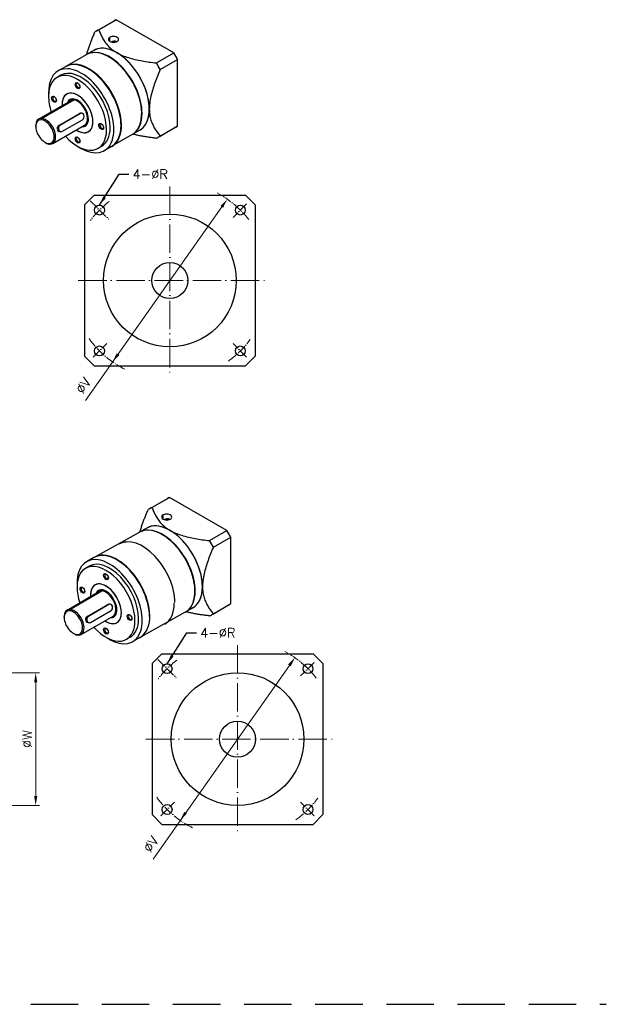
# Model space of a CAD drawing. Extents: x -154 to 1537, y -736 to 321.
# Tile 4 of 4: x 1228 to 1537, y -198 to 321. Entities that reach past the tile are written whole.
import ezdxf

# ---------------------------------------------------------------- set-up
doc = ezdxf.new("R2010")
doc.units = 0
doc.header["$LTSCALE"] = 10
doc.header["$MEASUREMENT"] = 0
doc.linetypes.add('CEN', pattern=[0.67, 0.5, -0.08, 0.01, -0.08])
doc.linetypes.add('DASHED', pattern=[0.75, 0.5, -0.25])
doc.layers.get('0').update_dxf_attribs({"linetype": 'CONTINUOUS'})
for name, color, linetype, lineweight in [('AM_0', 7, 'CONTINUOUS', 50), ('CEN', 6, 'CEN', 15), ('DIM', 4, 'CONTINUOUS', 15)]:
    doc.layers.add(name, color=color, linetype=linetype, lineweight=lineweight)
doc.styles.get("Standard").update_dxf_attribs({"font": 'romans.shx', "bigfont": 'chineset.shx'})
doc.dimstyles.get("Standard").update_dxf_attribs({"dimtxt": 5, "dimasz": 5, "dimexe": 1, "dimexo": 1, "dimgap": 1, "dimtad": 1, "dimdsep": 46, "dimtxsty": 'Standard', "dimcen": 0, "dimadec": 0, "dimazin": 2, "dimtfac": 1, "dimtmove": 0, "dimatfit": 3, "dimfxl": 1, "dimtolj": 1, "dimtzin": 0, "dimarcsym": 0})

msp = doc.modelspace()

# ---------------------------------------------------------------- linework, layer by layer
for p, q in [((1267.212, 228.392), (1262.065, 223.245)), ((1267.212, 228.392), (1346.918, 228.392)), ((1352.065, 223.245), (1346.918, 228.392)), ((1262.065, 223.245), (1262.065, 143.539)), ((1352.065, 223.245), (1352.065, 143.539)), ((1267.212, 138.392), (1262.065, 143.539)), ((1352.065, 143.539), (1346.918, 138.392)), ((1267.212, 138.392), (1346.918, 138.392)), ((1302.863, -13.431), (1297.716, -18.578)), ((1302.863, -13.431), (1382.568, -13.431)), ((1387.716, -18.578), (1382.568, -13.431)), ((1297.716, -18.578), (1297.716, -98.283)), ((1387.716, -18.578), (1387.716, -98.283)), ((1302.863, -103.431), (1297.716, -98.283)), ((1387.716, -98.283), (1382.568, -103.431)), ((1302.863, -103.431), (1382.568, -103.431))]:
    msp.add_line(p, q)
at = {"color": 3, "linetype": 'DASHED', "ltscale": 5}
msp.add_line((-153.818, -198.283), (1537.106, -198.283), dxfattribs=at)
for centre, radius in [((1269.942, 220.515), 2.6), ((1307.065, 183.392), 35), ((1344.188, 220.515), 2.6), ((1307.065, 183.392), 9.5), ((1269.942, 146.269), 2.6), ((1344.188, 146.269), 2.6), ((1305.592, -21.307), 2.6), ((1379.839, -21.307), 2.6), ((1342.716, -58.431), 35), ((1342.716, -58.431), 9.5), ((1305.592, -95.554), 2.6), ((1379.839, -95.554), 2.6)]:
    msp.add_circle(centre, radius)
at = {"layer": 'AM_0', "color": 7, "linetype": 'Continuous', "lineweight": 25}
for p, q in [((1268.548, 315.065), (1277.754, 320.38)), ((1269.595, 315.596), (1278.8, 320.911)), ((1309.119, 303.407), (1278.8, 320.911)), ((1275.434, 309.402), (1275.434, 311.607)), ((1277.4, 308.946), (1278.33, 309.483)), ((1262.859, 302.424), (1252.164, 296.249)), ((1266.877, 304.728), (1263.271, 302.646)), ((1275.204, 301.11), (1275.013, 301.22)), ((1299.913, 298.092), (1309.119, 303.407)), ((1251.973, 296.139), (1248.153, 293.934)), ((1255.698, 297.251), (1255.724, 297.348)), ((1301.943, 294.576), (1311.149, 299.891)), ((1311.149, 264.882), (1311.149, 299.891)), ((1249.503, 291.594), (1247.593, 290.492)), ((1237.876, 268.508), (1254.684, 278.211)), ((1239.346, 268.854), (1256.153, 278.558)), ((1256.031, 278.927), (1256.104, 279.166)), ((1248.443, 265.13), (1259.33, 271.416)), ((1259.982, 271.395), (1249.096, 265.11)), ((1259.982, 271.395), (1259.33, 271.416)), ((1260.568, 271.547), (1259.936, 271.567)), ((1292.203, 271.668), (1292.203, 271.448)), ((1236.338, 264.666), (1236.338, 265.108)), ((1239.127, 268.141), (1239.346, 268.854)), ((1245.304, 255.643), (1262.111, 265.346)), ((1249.096, 265.11), (1248.443, 265.13)), ((1250.157, 261.905), (1261.043, 268.19)), ((1301.943, 259.567), (1311.149, 264.882)), ((1249.571, 261.753), (1248.938, 261.773)), ((1260.821, 264.601), (1261.037, 264.494)), ((1287.168, 260.32), (1276.473, 254.145)), ((1291.172, 262.647), (1287.566, 260.565)), ((1300.96, 258.926), (1310.166, 264.241)), ((1241.208, 256.231), (1241.59, 256.01)), ((1243.289, 255.569), (1243.834, 255.296)), ((1271.111, 254.168), (1269.201, 253.066)), ((1276.282, 254.035), (1272.462, 251.829)), ((1296.572, 63.199), (1305.778, 68.514)), ((1297.619, 63.73), (1306.825, 69.045)), ((1337.143, 51.54), (1306.825, 69.045)), ((1303.458, 57.536), (1303.458, 59.741)), ((1305.424, 57.079), (1306.354, 57.616)), ((1294.901, 52.862), (1291.295, 50.78)), ((1290.883, 50.558), (1267.162, 37.38)), ((1303.229, 49.244), (1303.038, 49.354)), ((1327.937, 46.225), (1337.143, 51.54)), ((1329.967, 42.71), (1339.173, 48.025)), ((1339.173, 13.016), (1339.173, 48.025)), ((1283.722, 45.385), (1283.748, 45.482)), ((1266.948, 37.26), (1263.128, 35.055)), ((1264.479, 32.716), (1262.569, 31.613)), ((1252.852, 9.629), (1269.659, 19.333)), ((1254.322, 9.975), (1271.129, 19.679)), ((1271.006, 20.049), (1271.079, 20.287)), ((1320.227, 19.802), (1320.227, 19.582)), ((1263.419, 6.252), (1274.305, 12.537)), ((1274.958, 12.516), (1264.071, 6.231)), ((1274.958, 12.516), (1274.305, 12.537)), ((1275.544, 12.669), (1274.911, 12.689)), ((1319.196, 10.781), (1315.591, 8.699)), ((1328.984, 7.06), (1338.19, 12.375)), ((1329.967, 7.701), (1339.173, 13.016)), ((1251.314, 5.788), (1251.314, 6.229)), ((1254.103, 9.262), (1254.322, 9.975)), ((1260.28, -3.236), (1277.087, 6.467)), ((1264.071, 6.231), (1263.419, 6.252)), ((1265.132, 3.026), (1276.019, 9.312)), ((1275.797, 5.723), (1276.012, 5.615)), ((1315.192, 8.453), (1287.437, -7.049)), ((1264.546, 2.874), (1263.914, 2.894)), ((1256.184, -2.648), (1256.566, -2.868)), ((1258.265, -3.31), (1258.81, -3.582)), ((1286.087, -4.71), (1284.177, -5.813)), ((1291.257, -4.844), (1287.437, -7.049))]:
    msp.add_line(p, q, dxfattribs=at)
for points in [[(1263.247, 302.634), (1263.386, 303.126), (1263.53, 303.618), (1263.678, 304.11), (1263.831, 304.602), (1263.988, 305.094), (1264.148, 305.585), (1264.313, 306.077), (1264.481, 306.568), (1264.653, 307.06), (1264.828, 307.551), (1265.006, 308.043), (1265.188, 308.534), (1265.372, 309.025), (1265.559, 309.516), (1265.749, 310.007), (1265.941, 310.498), (1266.136, 310.989), (1266.334, 311.48), (1266.534, 311.971), (1266.736, 312.462), (1266.94, 312.952), (1267.146, 313.443), (1267.355, 313.934), (1267.565, 314.424)], [(1269.595, 315.596), (1269.793, 315.048), (1270.001, 314.501), (1270.22, 313.957), (1270.449, 313.415), (1270.691, 312.875), (1270.945, 312.337), (1271.213, 311.802), (1271.496, 311.27), (1271.794, 310.74), (1272.11, 310.214), (1272.444, 309.692), (1272.797, 309.173), (1273.173, 308.658), (1273.571, 308.148), (1273.994, 307.642), (1274.443, 307.142), (1274.919, 306.65), (1275.42, 306.169), (1275.947, 305.7), (1276.503, 305.242), (1277.087, 304.796), (1277.702, 304.363), (1278.347, 303.943), (1279.024, 303.536)], [(1278.912, 309.235), (1278.815, 309.295), (1278.714, 309.348), (1278.61, 309.395), (1278.503, 309.434), (1278.394, 309.467), (1278.283, 309.493), (1278.169, 309.512), (1278.053, 309.525), (1277.937, 309.531), (1277.82, 309.531), (1277.703, 309.526), (1277.586, 309.516), (1277.468, 309.5), (1277.351, 309.479), (1277.234, 309.454), (1277.118, 309.425), (1277.003, 309.393), (1276.889, 309.356), (1276.775, 309.317), (1276.662, 309.274), (1276.55, 309.23), (1276.441, 309.183), (1276.333, 309.135), (1276.227, 309.085)], [(1279.024, 303.536), (1279.729, 303.145), (1280.456, 302.773), (1281.204, 302.419), (1281.975, 302.082), (1282.765, 301.762), (1283.575, 301.458), (1284.405, 301.17), (1285.252, 300.897), (1286.116, 300.637), (1286.994, 300.392), (1287.881, 300.161), (1288.774, 299.944), (1289.675, 299.739), (1290.582, 299.546), (1291.494, 299.363), (1292.413, 299.191), (1293.336, 299.027), (1294.264, 298.872), (1295.196, 298.725), (1296.132, 298.585), (1297.072, 298.453), (1298.016, 298.326), (1298.963, 298.206), (1299.913, 298.092)], [(1301.943, 294.576), (1301.567, 293.696), (1301.198, 292.817), (1300.836, 291.937), (1300.481, 291.057), (1300.134, 290.177), (1299.796, 289.297), (1299.466, 288.418), (1299.147, 287.537), (1298.838, 286.657), (1298.54, 285.777), (1298.254, 284.897), (1297.982, 284.017), (1297.723, 283.136), (1297.48, 282.256), (1297.254, 281.375), (1297.046, 280.495), (1296.857, 279.62), (1296.692, 278.754), (1296.549, 277.897), (1296.43, 277.05), (1296.336, 276.213), (1296.268, 275.386), (1296.227, 274.569), (1296.213, 273.764)], [(1259.866, 271.567), (1259.87, 271.567), (1259.873, 271.568), (1259.876, 271.568), (1259.88, 271.568), (1259.883, 271.568), (1259.886, 271.568), (1259.89, 271.568), (1259.893, 271.568), (1259.896, 271.568), (1259.9, 271.568), (1259.903, 271.568), (1259.906, 271.568), (1259.91, 271.568), (1259.913, 271.568), (1259.916, 271.568), (1259.92, 271.568), (1259.923, 271.568), (1259.926, 271.568), (1259.93, 271.568), (1259.933, 271.568), (1259.937, 271.567), (1259.94, 271.567), (1259.943, 271.567), (1259.947, 271.567)], [(1296.213, 273.764), (1296.227, 272.974), (1296.268, 272.206), (1296.336, 271.459), (1296.429, 270.731), (1296.548, 270.023), (1296.69, 269.333), (1296.855, 268.662), (1297.041, 268.007), (1297.249, 267.368), (1297.476, 266.747), (1297.719, 266.145), (1297.978, 265.561), (1298.251, 264.994), (1298.537, 264.442), (1298.835, 263.905), (1299.144, 263.381), (1299.464, 262.869), (1299.794, 262.369), (1300.133, 261.879), (1300.48, 261.399), (1300.835, 260.929), (1301.198, 260.467), (1301.567, 260.013), (1301.943, 259.567)], [(1248.027, 264.732), (1248.041, 264.752), (1248.056, 264.773), (1248.07, 264.793), (1248.085, 264.813), (1248.1, 264.832), (1248.116, 264.851), (1248.131, 264.87), (1248.147, 264.888), (1248.164, 264.906), (1248.18, 264.923), (1248.197, 264.941), (1248.214, 264.958), (1248.232, 264.974), (1248.25, 264.99), (1248.268, 265.006), (1248.286, 265.022), (1248.305, 265.037), (1248.324, 265.051), (1248.343, 265.065), (1248.363, 265.079), (1248.383, 265.093), (1248.403, 265.106), (1248.423, 265.118), (1248.443, 265.13)], [(1247.782, 263.134), (1247.772, 263.19), (1247.763, 263.247), (1247.755, 263.303), (1247.748, 263.36), (1247.743, 263.418), (1247.739, 263.475), (1247.736, 263.533), (1247.734, 263.591), (1247.734, 263.649), (1247.735, 263.706), (1247.737, 263.763), (1247.74, 263.819), (1247.745, 263.876), (1247.751, 263.931), (1247.758, 263.987), (1247.767, 264.042), (1247.777, 264.097), (1247.788, 264.151), (1247.801, 264.205), (1247.815, 264.257), (1247.83, 264.309), (1247.847, 264.36), (1247.865, 264.41), (1247.884, 264.458)], [(1248.65, 261.833), (1248.608, 261.851), (1248.566, 261.871), (1248.525, 261.894), (1248.485, 261.918), (1248.445, 261.945), (1248.406, 261.974), (1248.368, 262.005), (1248.331, 262.038), (1248.294, 262.073), (1248.258, 262.11), (1248.223, 262.15), (1248.189, 262.19), (1248.157, 262.233), (1248.125, 262.277), (1248.094, 262.323), (1248.064, 262.371), (1248.035, 262.421), (1248.008, 262.472), (1247.981, 262.525), (1247.956, 262.579), (1247.932, 262.634), (1247.909, 262.69), (1247.887, 262.747), (1247.867, 262.806)], [(1248.948, 261.772), (1248.947, 261.772), (1248.947, 261.772), (1248.947, 261.772), (1248.946, 261.772), (1248.946, 261.772), (1248.946, 261.772), (1248.945, 261.772), (1248.945, 261.772), (1248.944, 261.772), (1248.944, 261.772), (1248.944, 261.772), (1248.943, 261.772), (1248.943, 261.772), (1248.942, 261.773), (1248.942, 261.773), (1248.942, 261.773), (1248.941, 261.773), (1248.941, 261.773), (1248.94, 261.773), (1248.94, 261.773), (1248.94, 261.773), (1248.939, 261.773), (1248.939, 261.773), (1248.938, 261.773)], [(1299.913, 258.395), (1299.383, 258.459), (1298.853, 258.523), (1298.325, 258.59), (1297.797, 258.659), (1297.271, 258.729), (1296.746, 258.802), (1296.222, 258.876), (1295.699, 258.953), (1295.177, 259.032), (1294.657, 259.113), (1294.138, 259.196), (1293.62, 259.282), (1293.104, 259.371), (1292.589, 259.462), (1292.077, 259.556), (1291.565, 259.653), (1291.056, 259.753), (1290.548, 259.856), (1290.042, 259.963), (1289.538, 260.073), (1289.036, 260.187), (1288.537, 260.304), (1288.039, 260.425), (1287.544, 260.551)], [(1291.271, 50.768), (1291.41, 51.26), (1291.554, 51.752), (1291.702, 52.244), (1291.855, 52.736), (1292.012, 53.227), (1292.173, 53.719), (1292.337, 54.211), (1292.505, 54.702), (1292.677, 55.194), (1292.852, 55.685), (1293.03, 56.176), (1293.212, 56.667), (1293.396, 57.159), (1293.583, 57.65), (1293.773, 58.141), (1293.966, 58.632), (1294.161, 59.123), (1294.358, 59.614), (1294.558, 60.104), (1294.76, 60.595), (1294.964, 61.086), (1295.17, 61.577), (1295.379, 62.067), (1295.589, 62.558)], [(1297.619, 63.73), (1297.817, 63.182), (1298.025, 62.635), (1298.244, 62.091), (1298.473, 61.548), (1298.715, 61.008), (1298.969, 60.471), (1299.237, 59.936), (1299.52, 59.403), (1299.819, 58.874), (1300.134, 58.348), (1300.468, 57.825), (1300.822, 57.307), (1301.197, 56.792), (1301.595, 56.281), (1302.018, 55.776), (1302.468, 55.275), (1302.943, 54.784), (1303.444, 54.303), (1303.972, 53.833), (1304.527, 53.375), (1305.112, 52.93), (1305.726, 52.497), (1306.371, 52.076), (1307.048, 51.669)], [(1306.936, 57.369), (1306.84, 57.429), (1306.738, 57.482), (1306.634, 57.529), (1306.527, 57.568), (1306.418, 57.6), (1306.307, 57.626), (1306.193, 57.646), (1306.077, 57.658), (1305.961, 57.665), (1305.845, 57.665), (1305.728, 57.66), (1305.61, 57.649), (1305.492, 57.633), (1305.375, 57.613), (1305.258, 57.588), (1305.142, 57.559), (1305.027, 57.526), (1304.913, 57.49), (1304.799, 57.45), (1304.686, 57.408), (1304.575, 57.363), (1304.465, 57.317), (1304.357, 57.268), (1304.251, 57.219)], [(1307.048, 51.669), (1307.753, 51.279), (1308.48, 50.907), (1309.229, 50.552), (1309.999, 50.216), (1310.789, 49.896), (1311.6, 49.592), (1312.429, 49.304), (1313.276, 49.03), (1314.141, 48.771), (1315.019, 48.526), (1315.905, 48.295), (1316.799, 48.078), (1317.699, 47.873), (1318.606, 47.68), (1319.519, 47.497), (1320.437, 47.324), (1321.36, 47.161), (1322.288, 47.006), (1323.22, 46.859), (1324.156, 46.719), (1325.097, 46.586), (1326.04, 46.46), (1326.987, 46.34), (1327.937, 46.225)], [(1329.967, 42.71), (1329.592, 41.83), (1329.222, 40.95), (1328.86, 40.071), (1328.505, 39.191), (1328.158, 38.311), (1327.82, 37.431), (1327.491, 36.551), (1327.171, 35.671), (1326.862, 34.791), (1326.564, 33.911), (1326.278, 33.031), (1326.006, 32.15), (1325.748, 31.27), (1325.505, 30.389), (1325.278, 29.509), (1325.07, 28.628), (1324.882, 27.754), (1324.716, 26.888), (1324.573, 26.031), (1324.454, 25.184), (1324.36, 24.347), (1324.293, 23.52), (1324.251, 22.703), (1324.238, 21.897)], [(1324.238, 21.897), (1324.251, 21.108), (1324.293, 20.34), (1324.36, 19.592), (1324.454, 18.865), (1324.572, 18.157), (1324.714, 17.467), (1324.879, 16.795), (1325.066, 16.14), (1325.273, 15.502), (1325.5, 14.881), (1325.743, 14.279), (1326.002, 13.695), (1326.275, 13.128), (1326.561, 12.576), (1326.859, 12.039), (1327.169, 11.514), (1327.489, 11.003), (1327.818, 10.502), (1328.157, 10.013), (1328.504, 9.533), (1328.859, 9.062), (1329.222, 8.601), (1329.591, 8.147), (1329.967, 7.701)], [(1274.842, 12.689), (1274.845, 12.689), (1274.848, 12.689), (1274.852, 12.689), (1274.855, 12.689), (1274.858, 12.689), (1274.862, 12.689), (1274.865, 12.689), (1274.868, 12.689), (1274.872, 12.689), (1274.875, 12.689), (1274.879, 12.689), (1274.882, 12.689), (1274.885, 12.689), (1274.889, 12.689), (1274.892, 12.689), (1274.895, 12.689), (1274.899, 12.689), (1274.902, 12.689), (1274.905, 12.689), (1274.909, 12.689), (1274.912, 12.689), (1274.915, 12.689), (1274.919, 12.689), (1274.922, 12.688)], [(1262.758, 4.255), (1262.747, 4.312), (1262.738, 4.368), (1262.731, 4.425), (1262.724, 4.482), (1262.719, 4.539), (1262.714, 4.597), (1262.711, 4.655), (1262.71, 4.712), (1262.709, 4.77), (1262.71, 4.827), (1262.712, 4.884), (1262.716, 4.941), (1262.72, 4.997), (1262.726, 5.053), (1262.734, 5.108), (1262.742, 5.164), (1262.752, 5.218), (1262.764, 5.273), (1262.777, 5.326), (1262.791, 5.379), (1262.806, 5.43), (1262.822, 5.481), (1262.84, 5.531), (1262.859, 5.58)], [(1263.003, 5.853), (1263.017, 5.874), (1263.031, 5.894), (1263.046, 5.914), (1263.06, 5.934), (1263.076, 5.953), (1263.091, 5.972), (1263.107, 5.991), (1263.123, 6.009), (1263.139, 6.027), (1263.156, 6.045), (1263.173, 6.062), (1263.19, 6.079), (1263.207, 6.095), (1263.225, 6.112), (1263.243, 6.127), (1263.262, 6.143), (1263.281, 6.158), (1263.3, 6.173), (1263.319, 6.187), (1263.338, 6.201), (1263.358, 6.214), (1263.378, 6.227), (1263.398, 6.24), (1263.419, 6.252)], [(1327.937, 6.529), (1327.407, 6.592), (1326.877, 6.657), (1326.349, 6.724), (1325.821, 6.792), (1325.295, 6.863), (1324.77, 6.935), (1324.246, 7.01), (1323.723, 7.086), (1323.201, 7.165), (1322.681, 7.246), (1322.162, 7.33), (1321.644, 7.416), (1321.128, 7.504), (1320.614, 7.596), (1320.101, 7.69), (1319.589, 7.787), (1319.08, 7.887), (1318.572, 7.99), (1318.066, 8.097), (1317.562, 8.207), (1317.06, 8.32), (1316.561, 8.438), (1316.063, 8.559), (1315.568, 8.684)], [(1263.626, 2.955), (1263.583, 2.973), (1263.542, 2.993), (1263.501, 3.015), (1263.46, 3.04), (1263.421, 3.066), (1263.382, 3.095), (1263.344, 3.126), (1263.306, 3.159), (1263.269, 3.195), (1263.234, 3.232), (1263.199, 3.271), (1263.165, 3.312), (1263.132, 3.354), (1263.1, 3.399), (1263.07, 3.445), (1263.04, 3.492), (1263.011, 3.542), (1262.983, 3.593), (1262.957, 3.646), (1262.931, 3.7), (1262.907, 3.755), (1262.884, 3.811), (1262.863, 3.869), (1262.843, 3.927)], [(1263.923, 2.894), (1263.923, 2.894), (1263.923, 2.894), (1263.922, 2.894), (1263.922, 2.894), (1263.921, 2.894), (1263.921, 2.894), (1263.921, 2.894), (1263.92, 2.894), (1263.92, 2.894), (1263.919, 2.894), (1263.919, 2.894), (1263.919, 2.894), (1263.918, 2.894), (1263.918, 2.894), (1263.918, 2.894), (1263.917, 2.894), (1263.917, 2.894), (1263.916, 2.894), (1263.916, 2.894), (1263.916, 2.894), (1263.915, 2.894), (1263.915, 2.894), (1263.914, 2.894), (1263.914, 2.894)]]:
    msp.add_lwpolyline(points, dxfattribs=at)
for centre, major_axis, ratio, start_param, end_param in [((1293.96, 292.311), (-16.206, 28.07), 0.5773503, 6.2205214, 6.2831853), ((1284.754, 286.996), (-16.206, 28.07), 0.5773503, 6.2205214, 6.3458492), ((1277.344, 310.505), (-2.701, 0), 0.5773503, 5.4977871, 8.6393798), ((1277.344, 310.505), (2.701, 0), 0.5773503, 5.4977871, 8.6393798), ((1279.024, 283.688), (-12.155, 21.052), 0.5773503, 5.4977871, 6.3165202), ((1279.024, 283.688), (-12.148, 21.041), 0.5773503, 3.9269908, 6.2831853), ((1275.013, 281.372), (-12.155, 21.052), 0.5773503, 6.0213859, 6.2831853), ((1275.204, 281.482), (-12.148, 21.041), 0.5773503, 3.9269908, 6.2556778), ((1275.013, 281.372), (12.154, -21.052), 0.5773503, 0, 2.8797933), ((1279.024, 283.688), (-12.155, 21.052), 0.5773503, 3.9269908, 5.4977871), ((1293.96, 292.311), (-16.206, 28.07), 0.5773503, 4.6497251, 4.7750529), ((1264.127, 275.087), (-12.154, 21.052), 0.5773503, 3.9269908, 6.2831853), ((1264.318, 275.197), (-12.155, 21.052), 0.5773503, 6.0213859, 6.2910421), ((1264.318, 275.197), (-12.155, 21.052), 0.5773503, 3.1337358, 6.0213859), ((1275.204, 281.482), (12.019, -20.818), 0.5773503, 0.7853982, 2.3561945), ((1284.754, 286.996), (16.206, -28.07), 0.5773503, 1.5081324, 1.6334602), ((1260.307, 272.881), (12.154, -21.052), 0.5773503, 5.4977871, 10.2673997), ((1258.397, 271.779), (-10.804, 18.713), 0.5773503, 3.9269908, 7.0685835), ((1260.307, 272.881), (-10.804, 18.713), 0.5773503, 3.9269908, 6.2831853), ((1258.684, 286.279), (-0.682, 1.182), 0.5773503, 5.6369899, 8.6393798), ((1258.684, 286.279), (0.682, -1.182), 0.5773503, 5.4977871, 6.9293807), ((1259.925, 286.996), (0.682, -1.182), 0.5773503, 4.4557273, 4.9690507), ((1258.397, 271.779), (10.804, -18.713), 0.5773503, 3.9269908, 4.3614816), ((1246.27, 279.112), (0.682, -1.182), 0.5773503, 2.4953972, 6.9293807), ((1258.397, 271.779), (-5.74, 9.941), 0.5773503, 4.9047225, 7.1502611), ((1258.397, 271.779), (-5.74, 9.941), 0.5773503, 3.9269908, 7.0685835), ((1247.511, 279.828), (0.682, -1.182), 0.5773503, 4.4557273, 4.9690507), ((1258.397, 271.779), (-5.74, 9.941), 0.5773503, 0.7853982, 0.8670758), ((1258.397, 271.779), (-4.051, 7.017), 0.5773503, 4.9047225, 6.6943232), ((1258.588, 271.889), (-4.051, 7.017), 0.5773503, 0.0235724, 0.4111379), ((1258.397, 271.779), (-3.916, 6.783), 0.5773503, 5.9392763, 6.6062218), ((1258.397, 271.779), (-3.714, 6.433), 0.5773503, 5.9392763, 6.2831853), ((1258.397, 271.779), (3.916, -6.783), 0.5773503, 5.9601488, 9.080869), ((1258.397, 271.779), (3.714, -6.433), 0.5773503, 0, 2.7976837), ((1258.397, 271.779), (5.74, -9.941), 0.5773503, 5.4161095, 8.0463151), ((1258.397, 271.779), (4.051, -7.017), 0.5773503, 5.8720474, 8.0463151), ((1260.513, 269.793), (0.056, 1.755), 0.7686857, 3.5865331, 6.7281257), ((1275.204, 281.482), (12.148, -21.041), 0.5773503, 0.0275075, 0.7853982), ((1279.024, 283.688), (12.155, -21.052), 0.5773503, 6.2498504, 7.0685835), ((1279.024, 283.688), (12.148, -21.041), 0.5773503, 0, 0.7853982), ((1241.208, 261.855), (-3.444, 5.965), 0.5773503, 5.9392763, 9.080869), ((1241.59, 262.075), (-3.714, 6.433), 0.5773503, 5.9392763, 7.0685835), ((1241.208, 261.855), (3.444, -5.965), 0.5773503, 5.9392763, 9.080869), ((1241.59, 262.075), (-3.714, 6.433), 0.5773503, 2.7976837, 5.9392763), ((1249.626, 263.507), (-0.056, -1.755), 0.7686857, 3.5865331, 6.7281257), ((1258.397, 271.779), (5.74, -9.941), 0.5773503, 5.4161095, 7.0685835), ((1258.588, 271.889), (4.051, -7.017), 0.5773503, 5.9392763, 6.2596129), ((1271.098, 264.777), (-0.682, 1.182), 0.5773503, 5.6369899, 7.0685835), ((1271.098, 264.777), (0.682, -1.182), 0.5773503, 3.9269908, 6.9293807), ((1272.34, 265.493), (0.682, -1.182), 0.5773503, 4.4557273, 4.9690507), ((1264.127, 275.087), (12.154, -21.052), 0.5773503, 0, 0.7853982), ((1293.96, 292.311), (16.206, -28.07), 0.5773503, 0, 0.0626639), ((1258.397, 271.779), (10.804, -18.713), 0.5773503, 5.0632963, 7.0685835), ((1258.588, 271.889), (4.051, -7.017), 0.5773503, 5.8720474, 5.9392763), ((1260.307, 272.881), (10.804, -18.713), 0.5773503, 0, 0.7853982), ((1241.59, 262.075), (3.714, -6.433), 0.5773503, 5.4977871, 5.9392763), ((1258.684, 257.609), (0.682, -1.182), 0.5773503, 2.4953972, 6.9293807), ((1259.925, 258.326), (0.682, -1.182), 0.5773503, 4.4557273, 4.9690507), ((1284.754, 286.996), (16.206, -28.07), 0.5773503, 6.2205214, 6.3458492), ((1260.307, 272.881), (12.154, -21.052), 0.5773503, 5.4405635, 5.4977871), ((1321.984, 40.444), (-16.206, 28.07), 0.5773503, 6.2205214, 6.2831853), ((1312.778, 35.129), (-16.206, 28.07), 0.5773503, 6.2205214, 6.3458492), ((1305.368, 58.638), (-2.701, 0), 0.5773503, 5.4977871, 8.6393798), ((1305.368, 58.638), (2.701, 0), 0.5773503, 5.4977871, 8.6393798), ((1303.229, 29.616), (-12.148, 21.041), 0.5773503, 3.9269908, 6.2556778), ((1303.038, 29.506), (12.154, -21.052), 0.5773503, 0, 2.8797933), ((1307.048, 31.821), (-12.155, 21.052), 0.5773503, 5.4977871, 6.3165202), ((1307.048, 31.821), (-12.148, 21.041), 0.5773503, 3.9269908, 6.2831853), ((1292.553, 23.448), (-12.154, 21.052), 0.5773503, 3.9269908, 6.2831853), ((1303.038, 29.506), (-12.155, 21.052), 0.5773503, 6.0213859, 6.2831853), ((1303.229, 29.616), (12.019, -20.818), 0.5773503, 0.7853982, 2.3561945), ((1307.048, 31.821), (-12.155, 21.052), 0.5773503, 3.9269908, 5.4977871), ((1321.984, 40.444), (-16.206, 28.07), 0.5773503, 4.6497251, 4.7750529), ((1292.342, 23.331), (-12.155, 21.052), 0.5773503, 6.0213859, 6.2910421), ((1312.778, 35.129), (16.206, -28.07), 0.5773503, 1.5081324, 1.6334602), ((1275.283, 14.003), (12.154, -21.052), 0.5773503, 5.4977871, 10.2673997), ((1279.103, 16.208), (-12.154, 21.052), 0.5773503, 3.9269908, 6.2831853), ((1279.294, 16.318), (-12.155, 21.052), 0.5773503, 3.1337358, 6.0213859), ((1273.373, 12.9), (-10.804, 18.713), 0.5773503, 3.9269908, 7.0685835), ((1275.283, 14.003), (-10.804, 18.713), 0.5773503, 3.9269908, 6.2831853), ((1273.659, 27.4), (-0.682, 1.182), 0.5773503, 5.6369899, 8.6393798), ((1273.659, 27.4), (0.682, -1.182), 0.5773503, 5.4977871, 6.9293807), ((1274.901, 28.117), (0.682, -1.182), 0.5773503, 4.4557273, 4.9690507), ((1273.373, 12.9), (10.804, -18.713), 0.5773503, 3.9269908, 4.3614816), ((1261.245, 20.233), (0.682, -1.182), 0.5773503, 2.4953972, 6.9293807), ((1262.486, 20.95), (0.682, -1.182), 0.5773503, 4.4557273, 4.9690507), ((1273.373, 12.9), (-5.74, 9.941), 0.5773503, 4.9047225, 7.1502611), ((1273.373, 12.9), (-5.74, 9.941), 0.5773503, 3.9269908, 7.0685835), ((1307.048, 31.821), (12.155, -21.052), 0.5773503, 6.2498504, 7.0685835), ((1307.048, 31.821), (12.148, -21.041), 0.5773503, 0, 0.7853982), ((1273.373, 12.9), (-5.74, 9.941), 0.5773503, 0.7853982, 0.8670758), ((1273.373, 12.9), (-4.051, 7.017), 0.5773503, 4.9047225, 6.6943232), ((1273.564, 13.01), (-4.051, 7.017), 0.5773503, 0.0235724, 0.4111379), ((1273.373, 12.9), (-3.916, 6.783), 0.5773503, 5.9392763, 6.6062218), ((1273.373, 12.9), (-3.714, 6.433), 0.5773503, 5.9392763, 6.2831853), ((1273.373, 12.9), (3.916, -6.783), 0.5773503, 5.9601488, 9.080869), ((1273.373, 12.9), (3.714, -6.433), 0.5773503, 0, 2.7976837), ((1273.373, 12.9), (5.74, -9.941), 0.5773503, 5.4161095, 8.0463151), ((1273.373, 12.9), (4.051, -7.017), 0.5773503, 5.8720474, 8.0463151), ((1303.229, 29.616), (12.148, -21.041), 0.5773503, 0.0275075, 0.7853982), ((1275.488, 10.914), (0.056, 1.755), 0.7686857, 3.5865331, 6.7281257), ((1292.151, 23.22), (12.154, -21.052), 0.5773503, 0, 0.7853982), ((1321.984, 40.444), (16.206, -28.07), 0.5773503, 0, 0.0626639), ((1256.184, 2.976), (-3.444, 5.965), 0.5773503, 5.9392763, 9.080869), ((1256.566, 3.197), (-3.714, 6.433), 0.5773503, 5.9392763, 7.0685835), ((1256.184, 2.976), (3.444, -5.965), 0.5773503, 5.9392763, 9.080869), ((1256.566, 3.197), (-3.714, 6.433), 0.5773503, 2.7976837, 5.9392763), ((1264.602, 4.629), (-0.056, -1.755), 0.7686857, 3.5865331, 6.7281257), ((1273.373, 12.9), (5.74, -9.941), 0.5773503, 5.4161095, 7.0685835), ((1273.564, 13.01), (4.051, -7.017), 0.5773503, 5.8720474, 5.9392763), ((1273.564, 13.01), (4.051, -7.017), 0.5773503, 5.9392763, 6.2596129), ((1286.074, 5.898), (-0.682, 1.182), 0.5773503, 5.6369899, 7.0685835), ((1286.074, 5.898), (0.682, -1.182), 0.5773503, 3.9269908, 6.9293807), ((1287.315, 6.615), (0.682, -1.182), 0.5773503, 4.4557273, 4.9690507), ((1312.778, 35.129), (16.206, -28.07), 0.5773503, 6.2205214, 6.3458492), ((1273.373, 12.9), (10.804, -18.713), 0.5773503, 5.0632963, 7.0685835), ((1273.659, -1.269), (0.682, -1.182), 0.5773503, 2.4953972, 6.9293807), ((1275.283, 14.003), (10.804, -18.713), 0.5773503, 0, 0.7853982), ((1256.566, 3.197), (3.714, -6.433), 0.5773503, 5.4977871, 5.9392763), ((1274.901, -0.553), (0.682, -1.182), 0.5773503, 4.4557273, 4.9690507), ((1275.283, 14.003), (12.154, -21.052), 0.5773503, 5.4405635, 5.4977871)]:
    msp.add_ellipse(centre, major_axis=major_axis, ratio=ratio, start_param=start_param, end_param=end_param, dxfattribs=at)
for centre in [(1258.397, 286.114), (1245.983, 278.946), (1270.812, 264.611), (1258.397, 257.444), (1273.373, 27.235), (1260.959, 20.068), (1285.787, 5.733), (1273.373, -1.435)]:
    msp.add_ellipse(centre, major_axis=(0.885, -1.533), ratio=0.5773503, dxfattribs=at)
at = {"layer": 'CEN', "ltscale": 3}
for p, q in [((1307.065, 232.993), (1307.065, 133.841)), ((1258.775, 183.392), (1357.085, 183.392)), ((1342.716, -8.829), (1342.716, -107.982)), ((1294.425, -58.431), (1392.735, -58.431))]:
    msp.add_line(p, q, dxfattribs=at)
at = {"layer": 'CEN'}
for p, q in [((1265.1, 225.357), (1274.784, 215.673)), ((1347.525, 223.851), (1340.334, 216.661)), ((1266.606, 142.932), (1273.796, 150.123)), ((1347.525, 142.932), (1340.334, 150.123)), ((1300.75, -16.465), (1310.435, -26.15)), ((1383.175, -17.971), (1375.984, -25.162)), ((1302.256, -98.89), (1309.447, -91.699)), ((1383.175, -98.89), (1375.984, -91.699))]:
    msp.add_line(p, q, dxfattribs=at)
for centre, start, end in [((1307.065, 183.392), 37.71534, 61.62217), ((1307.065, 183.392), 127.52112, 142.97388), ((1307.065, 183.392), 215.74603, 243.71206), ((1307.065, 183.392), 305.92865, 323.58595), ((1342.716, -58.431), 37.71534, 61.62217), ((1342.716, -58.431), 127.52112, 142.97388), ((1342.716, -58.431), 215.74603, 243.71206), ((1342.716, -58.431), 305.92865, 323.58595)]:
    msp.add_arc(centre, 52.5, start, end, dxfattribs=at)
at = {"layer": 'DIM'}
for p, q in [((1334.414, 222.229), (1262.536, 120.159)), ((1370.064, -19.594), (1298.187, -121.664)), ((1214.637, -23.431), (1238.313, -23.431)), ((1236.313, -88.431), (1236.313, -28.431)), ((1214.637, -93.431), (1238.313, -93.431))]:
    msp.add_line(p, q, dxfattribs=at)
for points in [[(1333.733, 222.708), (1335.095, 221.749), (1337.293, 226.317)], [(1279.035, 145.035), (1280.398, 144.075), (1276.838, 140.467)], [(1369.383, -19.114), (1370.746, -20.074), (1372.943, -15.506)], [(1235.48, -28.431), (1237.147, -28.431), (1236.313, -23.431)], [(1235.48, -88.431), (1237.147, -88.431), (1236.313, -93.431)], [(1314.685, -96.788), (1316.048, -97.747), (1312.488, -101.355)]]:
    msp.add_solid(points, dxfattribs=at)

# ---------------------------------------------------------------- texts
at = {"layer": 'DIM', "char_height": 5, "attachment_point": 1}
for insert in [(1287.365, 241.94), (1323.015, 0.118)]:
    msp.add_mtext('4-%%cR', dxfattribs=dict(at, insert=insert))
at = {"layer": 'DIM', "char_height": 5, "attachment_point": 5}
for s, insert, rotation in [('∅V', (1261.399, 127.946), 55), ('%%cW', (1231.813, -58.431), 90), ('∅V', (1297.049, -113.876), 55)]:
    msp.add_mtext(s, dxfattribs=dict(at, insert=insert, rotation=rotation))

# ---------------------------------------------------------------- leaders
at = {"layer": 'DIM', "annotation_type": 0, "has_hookline": 1, "hookline_direction": 0, "text_width": 19.048}
for points in [[(1269.942, 223.115), (1280.365, 239.44), (1285.365, 239.44)], [(1305.592, -18.707), (1316.015, -2.382), (1321.015, -2.382)]]:
    msp.add_leader(points, dimstyle='Standard', override={"dimtxt": 5, "dimasz": 5, "dimexe": 2, "dimexo": 2, "dimgap": 2, "dimtad": 0, "dimtih": 0, "dimtoh": 0, "dimdec": 3, "dimzin": 8, "dimtdec": 3, "dimtmove": 2}, dxfattribs=at)

doc.saveas('drawing.dxf')
